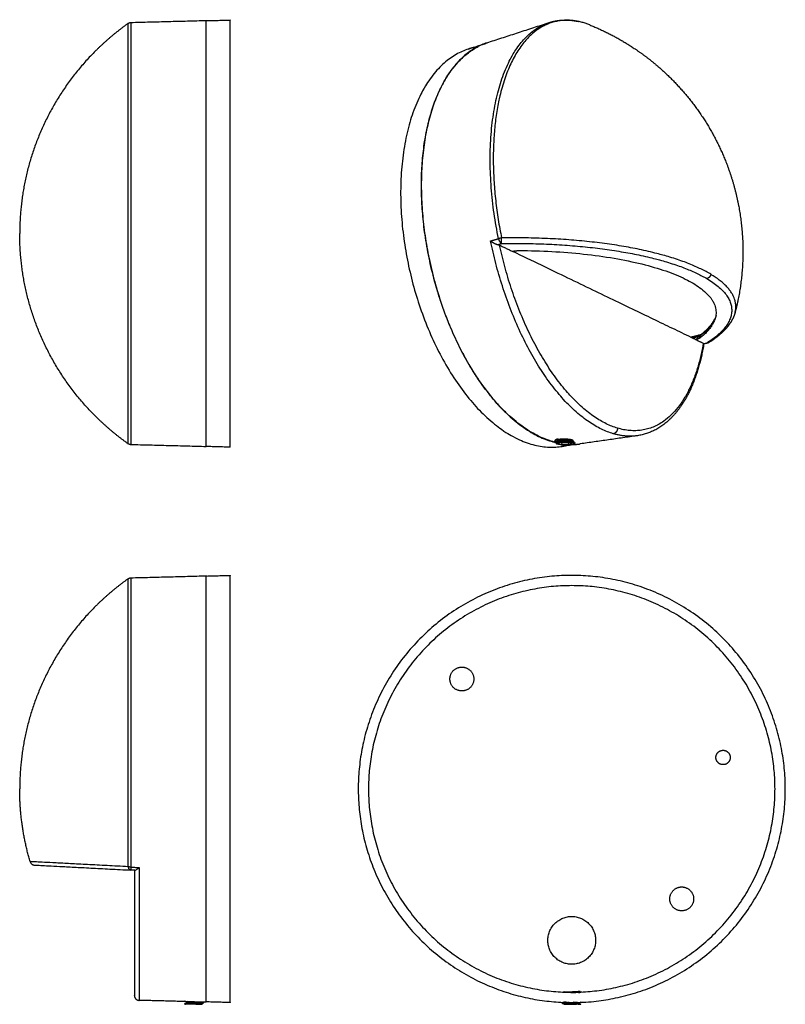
# Model space of a CAD drawing. Header units: millimetres. Extents: x -81 to 79, y 2 to 208.
import ezdxf

# ---------------------------------------------------------------- set-up
doc = ezdxf.new("R2010")
doc.units = ezdxf.units.MM
doc.layers.add('Make2D$Visible$Curvas', color=7, linetype='Continuous')
doc.layers.add('Make2D$Visible$Tangentes', color=7, linetype='Continuous')

msp = doc.modelspace()

# ---------------------------------------------------------------- linework, layer by layer
at = {"layer": 'Make2D$Visible$Curvas', "color": 7, "lineweight": -3}
for points, weights, degree, knots in [([(-58.38, 206.81), (-62.09, 204.17), (-65.31, 200.96), (-73.2, 193.07), (-77.31, 182.69), (-81.09, 173.13), (-81.09, 162.85)], [0.859634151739, 0.853553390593, 0.853553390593, 0.853553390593, 0.890165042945, 0.926776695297, 1], 2, [119.550067, 119.550067, 119.550067, 128.647615, 128.647615, 150.970743, 150.970743, 171.530153, 171.530153, 171.530153]), ([(-57.83, 206.99), (-57.83, 206.99), (-57.83, 162.85), (-57.83, 118.71), (-57.83, 118.71)], [1, 0.707106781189, 1, 0.707106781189, 1], 2, [16.728888, 16.728888, 16.728888, 86.064317, 86.064317, 155.399746, 155.399746, 155.399746]), ([(-42.09, 118.3), (-42.09, 118.3), (-42.09, 162.85), (-42.09, 207.4), (-42.09, 207.4)], [1, 0.707106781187, 1, 0.707106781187, 1], 2, [69.982702, 69.982702, 69.982702, 139.965404, 139.965404, 209.948106, 209.948106, 209.948106]), ([(38.13, 206.46), (41.44, 205.12), (44.61, 203.45), (47.57, 201.45), (49.31, 200.28), (50.97, 199.01), (52.55, 197.64)], [229.814392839, 230.047410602, 230.263403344, 230.458541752, 230.572981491, 230.679818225, 230.77843226], 3, [314.344427, 314.344427, 314.344427, 314.344427, 325.526117, 325.526117, 325.526117, 332.061588, 332.061588, 332.061588, 332.061588]), ([(16.62, 202.74), (-1.86, 196.73), (3.84, 161.24), (9.72, 124.64), (30.76, 119.22)], [223.98476624, 159.654470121, 193.895504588, 154.770947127, 216.065532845], 2, [168.503712, 168.503712, 168.503712, 224.21726, 224.21726, 279.930808, 279.930808, 279.930808]), ([(30.76, 119.27), (9.75, 124.68), (3.87, 161.25), (-1.35, 193.71), (14.79, 201.94)], [216.079609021, 154.792472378, 193.929551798, 162.088517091, 215.429633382], 2, [139.842006, 139.842006, 139.842006, 195.510973, 195.510973, 247.259992, 247.259992, 247.259992]), ([(12.72, 201.43), (-8.71, 194.46), (0.52, 154.8), (9.75, 115.13), (32.05, 118.34)], [226.518153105, 152.534369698, 196.131361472, 152.529715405, 226.510913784], 2, [28.587912, 28.587912, 28.587912, 89.285212, 89.285212, 149.982512, 149.982512, 149.982512]), ([(52.55, 197.64), (58.86, 192.16), (63.72, 185.23), (66.72, 177.46), (68.61, 172.55), (69.73, 167.37), (70.04, 162.11), (70.35, 156.78), (69.82, 151.45), (68.49, 146.32)], [230.77843226, 231.173049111, 231.428139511, 231.520991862, 231.579715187, 231.572589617, 231.499943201, 231.426279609, 231.286475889, 231.087192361], 3, [0, 0, 0, 0, 26.269446, 26.269446, 26.269446, 42.825228, 42.825228, 42.825228, 59.695473, 59.695473, 59.695473, 59.695473]), ([(-58.38, 118.89), (-62.09, 121.53), (-65.31, 124.74), (-73.2, 132.63), (-77.31, 143.01), (-81.09, 152.57), (-81.09, 162.85)], [0.859634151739, 0.853553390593, 0.853553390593, 0.853553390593, 0.890165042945, 0.926776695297, 1], 2, [119.550067, 119.550067, 119.550067, 128.647615, 128.647615, 150.970743, 150.970743, 171.530153, 171.530153, 171.530153]), ([(17.38, 161.31), (17.4, 161.3), (17.42, 161.28), (17.45, 161.26), (17.62, 161.14), (17.81, 161.02), (18.02, 160.91), (18.17, 160.82), (18.34, 160.74), (18.5, 160.68), (18.63, 160.62), (18.77, 160.58), (18.89, 160.55)], [186.894775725, 186.885549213, 186.87673945, 186.86835725, 186.801442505, 186.760784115, 186.754309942, 186.749334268, 186.764591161, 186.805589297, 186.838545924, 186.889454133, 186.959039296], 3, [0.006401, 0.006401, 0.006401, 0.006401, 0.080135, 0.080135, 0.080135, 0.674097, 0.674097, 0.674097, 1.130431, 1.130431, 1.130431, 1.497962, 1.497962, 1.497962, 1.497962]), ([(22.46, 159.2), (22.63, 159.25), (22.81, 159.28), (23.01, 159.3), (23.14, 159.32), (23.29, 159.32), (23.43, 159.32)], [190.148251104, 190.070054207, 190.015044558, 189.991184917, 189.974094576, 189.972575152, 189.989142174], 3, [0, 0, 0, 0, 0.5142102, 0.5142102, 0.5142102, 0.8811376, 0.8811376, 0.8811376, 0.8811376]), ([(68.47, 146.26), (68.15, 145.09), (67.48, 143.98), (66.54, 142.94), (66.28, 142.66), (66.01, 142.39), (65.71, 142.12), (64.94, 141.41), (64.04, 140.73), (63.02, 140.08)], [231.27912137, 234.37186581, 237.483388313, 240.561782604, 241.403009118, 242.241147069, 243.074186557, 245.28882063, 247.450402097, 249.543800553], 3, [6.052317, 6.052317, 6.052317, 6.052317, 16.387708, 16.387708, 16.387708, 19.200974, 19.200974, 19.200974, 26.754282, 26.754282, 26.754282, 26.754282]), ([(61.5, 141.85), (61.87, 142.14), (62.21, 142.44), (62.53, 142.74), (62.68, 142.89), (62.83, 143.04), (62.98, 143.2), (63.55, 143.81), (63.97, 144.42), (64.25, 145.03)], [245.586025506, 244.593131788, 243.585996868, 242.566142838, 242.050036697, 241.531753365, 241.011404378, 238.936057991, 236.844375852, 234.745224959], 3, [34.517158, 34.517158, 34.517158, 34.517158, 37.935303, 37.935303, 37.935303, 39.645409, 39.645409, 39.645409, 46.451787, 46.451787, 46.451787, 46.451787]), ([(61.1, 141), (61.05, 140.96), (60.98, 140.92), (60.89, 140.89), (60.8, 140.86), (60.69, 140.82), (60.57, 140.8)], [245.410509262, 245.533111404, 245.649818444, 245.752266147, 245.863814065, 245.961943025, 246.040191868], 3, [0, 0, 0, 0, 0.4219191, 0.4219191, 0.4219191, 0.8809535, 0.8809535, 0.8809535, 0.8809535]), ([(61.97, 139.81), (61.27, 135.71), (60.11, 132.02), (58.49, 128.97), (56, 124.29), (52.42, 121.23), (48.09, 120.61)], [249.915065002, 246.399448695, 242.266718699, 237.72026027, 231.059240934, 223.815614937, 216.915941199], 3, [17.887408, 17.887408, 17.887408, 17.887408, 35.204806, 35.204806, 35.204806, 60.599802, 60.599802, 60.599802, 60.599802]), ([(30.83, 119.44), (30.83, 119.48), (30.85, 119.52), (30.9, 119.56), (30.96, 119.61), (31.06, 119.66), (31.19, 119.71), (31.32, 119.75), (31.48, 119.79), (31.67, 119.83), (31.86, 119.87), (32.07, 119.9), (32.3, 119.92), (32.52, 119.95), (32.76, 119.97), (32.99, 119.98), (33.09, 119.98), (33.19, 119.98), (33.29, 119.98)], [214.734913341, 214.577535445, 214.419770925, 214.269769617, 214.073450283, 213.884654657, 213.718811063, 213.552920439, 213.40545132, 213.28953248, 213.173650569, 213.086288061, 213.034176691, 212.982049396, 212.96374206, 212.981295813, 212.988796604, 213.002992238, 213.023534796], 3, [7.606456, 7.606456, 7.606456, 7.606456, 8.125937, 8.125937, 8.125937, 8.805817, 8.805817, 8.805817, 9.485899, 9.485899, 9.485899, 10.165756, 10.165756, 10.165756, 10.845827, 10.845827, 10.845827, 11.136423, 11.136423, 11.136423, 11.136423]), ([(31.18, 119.29), (31.15, 119.29), (31.12, 119.3), (31.09, 119.31), (30.98, 119.35), (30.9, 119.39), (30.86, 119.44), (30.82, 119.48), (30.82, 119.53), (30.85, 119.58), (30.89, 119.63), (30.97, 119.68), (31.08, 119.73), (31.19, 119.77), (31.34, 119.81), (31.51, 119.85), (31.68, 119.88), (31.88, 119.91), (32.1, 119.93), (32.29, 119.95), (32.49, 119.96), (32.7, 119.96)], [215.815996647, 215.772647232, 215.728164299, 215.682776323, 215.499052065, 215.296698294, 215.092407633, 214.887866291, 214.675709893, 214.473251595, 214.270950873, 214.072730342, 213.894665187, 213.716846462, 213.554221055, 213.420057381, 213.285943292, 213.176580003, 213.101066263, 213.03406982, 212.992023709, 212.977825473], 3, [-4.156806, -4.156806, -4.156806, -4.156806, -3.99064, -3.99064, -3.99064, -3.31236, -3.31236, -3.31236, -2.633261, -2.633261, -2.633261, -1.954716, -1.954716, -1.954716, -1.277118, -1.277118, -1.277118, -0.599758, -0.599758, -0.599758, 0, 0, 0, 0]), ([(31.51, 119.92), (31.47, 119.91), (31.42, 119.9), (31.38, 119.89), (31.22, 119.85), (31.09, 119.8), (31, 119.75)], [213.443778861, 213.47803691, 213.514017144, 213.551547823, 213.696829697, 213.869568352, 214.055189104], 3, [60.7599981, 60.7599981, 60.7599981, 60.7599981, 60.9356548, 60.9356548, 60.9356548, 61.6156273, 61.6156273, 61.6156273, 61.6156273]), ([(31.94, 119.58), (31.84, 119.56), (31.75, 119.54), (31.67, 119.52), (31.54, 119.48), (31.42, 119.44), (31.34, 119.4), (31.26, 119.35), (31.21, 119.31), (31.19, 119.26)], [213.454762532, 213.508891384, 213.571957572, 213.642133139, 213.759227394, 213.899109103, 214.049788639, 214.20043637, 214.366157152, 214.533439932], 3, [54.776226, 54.776226, 54.776226, 54.776226, 55.112936, 55.112936, 55.112936, 55.674767, 55.674767, 55.674767, 56.236476, 56.236476, 56.236476, 56.236476]), ([(33.55, 119.59), (33.37, 119.59), (33.18, 119.59), (33, 119.6), (32.77, 119.61), (32.53, 119.63), (32.31, 119.66), (32.1, 119.68), (31.88, 119.71), (31.7, 119.75), (31.54, 119.78), (31.4, 119.82), (31.28, 119.85)], [216.731086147, 216.787816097, 216.822206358, 216.832133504, 216.844270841, 216.820316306, 216.763009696, 216.705710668, 216.613152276, 216.492845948, 216.392029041, 216.269403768, 216.132912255], 3, [16.409218, 16.409218, 16.409218, 16.409218, 16.965374, 16.965374, 16.965374, 17.645356, 17.645356, 17.645356, 18.325243, 18.325243, 18.325243, 18.894996, 18.894996, 18.894996, 18.894996]), ([(31.35, 119.22), (31.38, 119.24), (31.42, 119.25), (31.46, 119.27), (31.56, 119.31), (31.69, 119.35), (31.85, 119.38), (31.87, 119.39), (31.9, 119.39), (31.93, 119.4)], [213.968529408, 213.912593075, 213.858551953, 213.807111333, 213.668335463, 213.544666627, 213.446157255, 213.427543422, 213.409721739, 213.392740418], 3, [1.4172358, 1.4172358, 1.4172358, 1.4172358, 1.625438, 1.625438, 1.625438, 2.1871129, 2.1871129, 2.1871129, 2.2932457, 2.2932457, 2.2932457, 2.2932457]), ([(31.93, 119.4), (32.06, 119.42), (32.21, 119.45), (32.36, 119.46), (32.54, 119.49), (32.73, 119.5), (32.93, 119.52), (33.12, 119.53), (33.31, 119.54), (33.49, 119.54), (33.67, 119.54), (33.84, 119.53), (33.99, 119.52), (34.13, 119.51), (34.26, 119.5), (34.36, 119.49), (34.45, 119.47), (34.52, 119.45), (34.56, 119.43)], [213.392740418, 213.31983331, 213.262416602, 213.224305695, 213.177320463, 213.158460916, 213.169420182, 213.180378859, 213.221221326, 213.288782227, 213.356359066, 213.452775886, 213.570393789, 213.687971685, 213.829925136, 213.984255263, 214.138648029, 214.309875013, 214.484318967], 3, [2.293246, 2.293246, 2.293246, 2.293246, 2.748913, 2.748913, 2.748913, 3.310681, 3.310681, 3.310681, 3.872419, 3.872419, 3.872419, 4.434293, 4.434293, 4.434293, 4.995969, 4.995969, 4.995969, 5.557882, 5.557882, 5.557882, 5.557882]), ([(34.59, 119.58), (34.59, 119.6), (34.56, 119.62), (34.5, 119.63), (34.44, 119.65), (34.34, 119.67), (34.22, 119.68), (34.11, 119.7), (33.96, 119.71), (33.8, 119.71), (33.63, 119.72), (33.45, 119.72), (33.26, 119.71), (33.08, 119.71), (32.88, 119.7), (32.69, 119.68), (32.5, 119.66), (32.31, 119.64), (32.14, 119.61), (32.07, 119.6), (32, 119.59), (31.94, 119.58)], [214.844360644, 214.672228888, 214.497622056, 214.333938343, 214.165390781, 214.003847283, 213.862881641, 213.721857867, 213.597323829, 213.499037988, 213.400789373, 213.32603691, 213.281165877, 213.23628079, 213.220207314, 213.233502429, 213.246793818, 213.289749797, 213.358760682, 213.386405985, 213.418588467, 213.454762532], 3, [51.196835, 51.196835, 51.196835, 51.196835, 51.74231, 51.74231, 51.74231, 52.30399, 52.30399, 52.30399, 52.865909, 52.865909, 52.865909, 53.427606, 53.427606, 53.427606, 53.989488, 53.989488, 53.989488, 54.551205, 54.551205, 54.551205, 54.776226, 54.776226, 54.776226, 54.776226]), ([(34.91, 119.24), (34.87, 119.26), (34.8, 119.28), (34.71, 119.3), (34.6, 119.32), (34.46, 119.34), (34.29, 119.35), (34.11, 119.37), (33.91, 119.38), (33.7, 119.38), (33.49, 119.39), (33.25, 119.38), (33.02, 119.37), (32.87, 119.37), (32.72, 119.36), (32.58, 119.35)], [214.317575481, 214.144331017, 213.974749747, 213.818199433, 213.628163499, 213.451786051, 213.30387714, 213.155940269, 213.032538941, 212.943631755, 212.854731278, 212.797647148, 212.776618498, 212.763328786, 212.764119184, 212.779018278], 3, [69.215144, 69.215144, 69.215144, 69.215144, 69.775216, 69.775216, 69.775216, 70.455078, 70.455078, 70.455078, 71.135072, 71.135072, 71.135072, 71.815015, 71.815015, 71.815015, 72.242298, 72.242298, 72.242298, 72.242298]), ([(32.7, 119.96), (32.75, 119.96), (32.81, 119.96), (32.86, 119.96), (33.08, 119.95), (33.31, 119.94), (33.51, 119.92), (33.7, 119.9), (33.88, 119.88), (34.03, 119.85), (34.18, 119.82), (34.31, 119.79), (34.4, 119.76)], [212.977825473, 212.978588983, 212.981354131, 212.986135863, 213.0056833, 213.060873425, 213.147902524, 213.230527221, 213.342604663, 213.475215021, 213.601701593, 213.750260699, 213.911701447], 3, [-3.114727, -3.114727, -3.114727, -3.114727, -2.956637, -2.956637, -2.956637, -2.304044, -2.304044, -2.304044, -1.685595, -1.685595, -1.685595, -1.095689, -1.095689, -1.095689, -1.095689]), ([(34.12, 119.37), (34.08, 119.36), (34.03, 119.35), (33.99, 119.35), (33.85, 119.32), (33.68, 119.3), (33.5, 119.28), (33.45, 119.27), (33.39, 119.27), (33.33, 119.26)], [215.908144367, 215.945121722, 215.980159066, 216.01295186, 216.121942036, 216.209141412, 216.26738306, 216.286476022, 216.302647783, 216.315756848], 3, [1.2107343, 1.2107343, 1.2107343, 1.2107343, 1.3789227, 1.3789227, 1.3789227, 1.9379055, 1.9379055, 1.9379055, 2.1196205, 2.1196205, 2.1196205, 2.1196205]), ([(34.41, 119.76), (34.5, 119.73), (34.56, 119.7), (34.58, 119.66), (34.6, 119.64), (34.61, 119.62), (34.6, 119.6)], [213.933446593, 214.083541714, 214.247399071, 214.413146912, 214.528327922, 214.646495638, 214.763275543], 3, [2.0454081, 2.0454081, 2.0454081, 2.0454081, 2.589003, 2.589003, 2.589003, 2.9664407, 2.9664407, 2.9664407, 2.9664407]), ([(34.59, 119.57), (34.59, 119.55), (34.57, 119.54), (34.56, 119.52), (34.54, 119.51), (34.52, 119.5), (34.5, 119.48)], [214.900007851, 214.980932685, 215.061810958, 215.141121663, 215.211585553, 215.281387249, 215.349520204], 3, [0, 0, 0, 0, 0.2605894, 0.2605894, 0.2605894, 0.4938195, 0.4938195, 0.4938195, 0.4938195]), ([(31.17, 119.12), (31.14, 119.11), (31.12, 119.09), (31.11, 119.07), (31.08, 119.04), (31.09, 119), (31.13, 118.97), (31.17, 118.94), (31.23, 118.91), (31.32, 118.88)], [213.933179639, 214.022625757, 214.114554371, 214.20721212, 214.382997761, 214.565781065, 214.740579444, 214.903166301, 215.06310522, 215.208482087], 3, [1.940889, 1.940889, 1.940889, 1.940889, 2.244642, 2.244642, 2.244642, 2.821406, 2.821406, 2.821406, 3.357211, 3.357211, 3.357211, 3.357211]), ([(32.58, 119.35), (32.44, 119.34), (32.3, 119.33), (32.17, 119.32), (31.97, 119.3), (31.79, 119.28), (31.64, 119.26), (31.49, 119.23), (31.37, 119.2), (31.28, 119.17), (31.24, 119.15), (31.2, 119.14), (31.17, 119.12)], [212.779018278, 212.808766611, 212.851578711, 212.906583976, 212.990135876, 213.104695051, 213.242915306, 213.37479491, 213.530503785, 213.697974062, 213.773483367, 213.852317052, 213.933179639], 3, [0, 0, 0, 0, 0.418166, 0.418166, 0.418166, 1.057179, 1.057179, 1.057179, 1.666286, 1.666286, 1.666286, 1.940889, 1.940889, 1.940889, 1.940889]), ([(31.18, 119.04), (31.18, 119.08), (31.2, 119.11), (31.23, 119.14), (31.25, 119.16), (31.29, 119.19), (31.33, 119.21)], [214.610403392, 214.494392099, 214.378293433, 214.266594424, 214.179700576, 214.094251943, 214.012354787], 3, [0.6780882, 0.6780882, 0.6780882, 0.6780882, 1.0634954, 1.0634954, 1.0634954, 1.3633192, 1.3633192, 1.3633192, 1.3633192]), ([(31.21, 119.16), (31.21, 119.15), (31.22, 119.14), (31.24, 119.13), (31.26, 119.1), (31.29, 119.08), (31.33, 119.06)], [214.906025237, 214.950488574, 214.994587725, 215.038043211, 215.123387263, 215.207472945, 215.288485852], 3, [56.649557, 56.649557, 56.649557, 56.649557, 56.7984203, 56.7984203, 56.7984203, 57.090774, 57.090774, 57.090774, 57.090774]), ([(32.02, 119.21), (31.88, 119.21), (31.76, 119.22), (31.64, 119.22), (31.6, 119.23), (31.56, 119.23), (31.53, 119.23)], [216.351455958, 216.30862294, 216.252334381, 216.184710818, 216.163002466, 216.139999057, 216.115794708], 3, [1.3211078, 1.3211078, 1.3211078, 1.3211078, 1.7294193, 1.7294193, 1.7294193, 1.8603251, 1.8603251, 1.8603251, 1.8603251]), ([(33.75, 118.73), (33.93, 118.75), (34.11, 118.77), (34.25, 118.79), (34.4, 118.81), (34.53, 118.84), (34.62, 118.87), (34.68, 118.89), (34.72, 118.91), (34.75, 118.93)], [215.995721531, 215.92514515, 215.820675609, 215.69493128, 215.567397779, 215.414494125, 215.249052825, 215.161461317, 215.068865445, 214.973579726], 3, [0.22316, 0.22316, 0.22316, 0.22316, 0.822771, 0.822771, 0.822771, 1.42977, 1.42977, 1.42977, 1.751749, 1.751749, 1.751749, 1.751749]), ([(34.56, 119.2), (34.69, 119.18), (34.79, 119.16), (34.86, 119.13), (34.92, 119.11), (34.95, 119.09), (34.95, 119.06)], [213.554172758, 213.721165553, 213.909440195, 214.10450307, 214.285362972, 214.476354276, 214.665341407], 3, [0, 0, 0, 0, 0.646347, 0.646347, 0.646347, 1.246173, 1.246173, 1.246173, 1.246173]), ([(34.75, 118.93), (34.78, 118.94), (34.81, 118.96), (34.82, 118.98), (34.85, 119.02), (34.83, 119.06), (34.78, 119.1), (34.74, 119.13), (34.67, 119.17), (34.56, 119.2)], [214.973579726, 214.87299027, 214.769403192, 214.665541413, 214.465939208, 214.259606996, 214.063204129, 213.885694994, 213.711923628, 213.554172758], 3, [1.751749, 1.751749, 1.751749, 1.751749, 2.091651, 2.091651, 2.091651, 2.743613, 2.743613, 2.743613, 3.331943, 3.331943, 3.331943, 3.331943]), ([(-58.38, 90.72), (-62.09, 88.09), (-65.31, 84.88), (-73.2, 76.98), (-77.31, 66.61), (-81.09, 57.05), (-81.09, 46.77)], [0.859634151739, 0.853553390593, 0.853553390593, 0.853553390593, 0.890165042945, 0.926776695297, 1], 2, [119.550067, 119.550067, 119.550067, 128.647615, 128.647615, 150.970743, 150.970743, 171.530153, 171.530153, 171.530153]), ([(-57.83, 90.91), (-57.83, 90.91), (-57.83, 71.54), (-57.83, 52.18), (-57.83, 30.44)], [1, 0.883531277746, 1, 0.883531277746, 1], 2, [86.064317, 86.064317, 86.064317, 129.096475, 129.096475, 172.128634, 172.128634, 172.128634]), ([(-42.09, 2.22), (-42.09, 2.22), (-42.09, 46.77), (-42.09, 91.32), (-42.09, 91.32)], [1, 0.707106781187, 1, 0.707106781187, 1], 2, [0, 0, 0, 69.982702, 69.982702, 139.965404, 139.965404, 139.965404]), ([(-37.09, 2.12), (-37.09, 2.12), (-37.09, 46.77), (-37.09, 91.41), (-37.09, 91.41)], [1, 0.707106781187, 1, 0.707106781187, 1], 2, [140.253333, 140.253333, 140.253333, 210.38, 210.38, 280.506667, 280.506667, 280.506667]), ([(32.54, 2.16), (-10.3, 3.89), (-10.3, 46.77), (-10.3, 91.41), (34.34, 91.41), (78.99, 91.41), (78.99, 46.77), (78.99, 2.12), (34.34, 2.12), (33.44, 2.12), (32.54, 2.16)], [0.983895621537, 0.715393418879, 1, 0.707106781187, 1, 0.707106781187, 1, 0.707106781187, 1, 0.991713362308, 0.983895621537], 2, [-138.269285, -138.269285, -138.269285, -70.126667, -70.126667, 0, 0, 70.126667, 70.126667, 140.253333, 140.253333, 142.237382, 142.237382, 142.237382]), ([(34.34, 89.27), (76.84, 89.27), (76.84, 46.77), (76.84, 4.27), (34.34, 4.27), (-8.16, 4.27), (-8.16, 46.77), (-8.16, 89.27), (34.34, 89.27)], [1, 0.707106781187, 1, 0.707106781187, 1, 0.707106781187, 1, 0.707106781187, 1], 2, [-267.035376, -267.035376, -267.035376, -200.276532, -200.276532, -133.517688, -133.517688, -66.758844, -66.758844, 0, 0, 0]), ([(11.36, 72.25), (8.86, 72.25), (8.86, 69.75), (8.86, 67.25), (11.36, 67.25), (13.86, 67.25), (13.86, 69.75), (13.86, 72.25), (11.36, 72.25)], [1, 0.707106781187, 1, 0.707106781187, 1, 0.707106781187, 1, 0.707106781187, 1], 2, [0, 0, 0, 3.926991, 3.926991, 7.853982, 7.853982, 11.780972, 11.780972, 15.707963, 15.707963, 15.707963]), ([(65.98, 54.85), (64.48, 54.85), (64.48, 53.35), (64.48, 51.85), (65.98, 51.85), (67.48, 51.85), (67.48, 53.35), (67.48, 54.85), (65.98, 54.85)], [1, 0.707106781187, 1, 0.707106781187, 1, 0.707106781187, 1, 0.707106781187, 1], 2, [0, 0, 0, 2.356194, 2.356194, 4.712389, 4.712389, 7.068583, 7.068583, 9.424778, 9.424778, 9.424778]), ([(57.33, 26.29), (54.83, 26.29), (54.83, 23.79), (54.83, 21.29), (57.33, 21.29), (59.83, 21.29), (59.83, 23.79), (59.83, 26.29), (57.33, 26.29)], [1, 0.707106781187, 1, 0.707106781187, 1, 0.707106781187, 1, 0.707106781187, 1], 2, [0, 0, 0, 3.926991, 3.926991, 7.853982, 7.853982, 11.780972, 11.780972, 15.707963, 15.707963, 15.707963]), ([(34.34, 20.12), (29.34, 20.12), (29.34, 15.12), (29.34, 10.12), (34.34, 10.12), (39.34, 10.12), (39.34, 15.12), (39.34, 20.12), (34.34, 20.12)], [1, 0.707106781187, 1, 0.707106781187, 1, 0.707106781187, 1, 0.707106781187, 1], 2, [0, 0, 0, 7.853982, 7.853982, 15.707963, 15.707963, 23.561945, 23.561945, 31.415927, 31.415927, 31.415927])]:
    msp.add_rational_spline(points, weights, degree=degree, knots=knots, dxfattribs=at)
for points, weights, degree in [([(-58.38, 206.81), (-58.13, 206.98), (-57.83, 206.99)], [0.859634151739, 0.882295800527, 0.989412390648], 2), ([(-37.09, 162.85), (-37.09, 207.49), (-37.09, 207.49)], [1, 0.707106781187, 1], 2), ([(16.62, 202.74), (29.22, 206.84)], [192.189186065, 185.563249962], 1), ([(19.01, 161.8), (11.22, 200.28), (29.22, 206.83)], [186.069645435, 149.270733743, 214.26255746], 2), ([(29.24, 206.84), (29.35, 206.88), (29.45, 206.91), (29.56, 206.95)], [215.53066492, 215.707628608, 215.884842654, 216.062290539], 3), ([(29.56, 206.95), (31.57, 207.6), (33.67, 207.65), (35.78, 207.18)], [216.062290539, 219.35313567, 222.724405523, 226.070737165], 3), ([(12.72, 201.43), (16.64, 202.71)], [194.365825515, 192.204676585], 1), ([(14.76, 201.92), (13.72, 201.76), (12.72, 201.43)], [227.05363498, 226.562223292, 226.518153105], 2), ([(-37.09, 118.21), (-37.09, 118.21), (-37.09, 162.85)], [1, 0.707106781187, 1], 2), ([(43.03, 121.02), (24.47, 126.42), (17.38, 161.32)], [209.065476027, 153.747387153, 186.897188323], 2), ([(18.89, 160.55), (19.02, 160.52), (19.13, 160.48), (19.23, 160.44)], [186.959039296, 187.034115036, 187.127142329, 187.229526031], 3), ([(19.66, 161.94), (19.3, 161.87), (19.01, 161.8)], [185.947041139, 177.868513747, 186.069645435], 2), ([(19.23, 160.44), (22.03, 159.09)], [187.229526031, 190.35435362], 1), ([(22.46, 159.2), (22.03, 159.09)], [190.148251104, 190.35435362], 1), ([(60.22, 140.71), (22.03, 159.09)], [246.270671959, 190.35435362], 1), ([(23.43, 159.32), (68.68, 158.99), (64.3, 145.01)], [189.989142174, 148.185220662, 232.396877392], 2), ([(64.3, 145.01), (63.65, 142.95), (61.1, 141)], [232.396877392, 236.23488705, 245.410509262], 2), ([(64.51, 145.71), (64.44, 145.48), (64.37, 145.24), (64.3, 145.01)], [232.426716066, 232.41690327, 232.406956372, 232.396876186], 3), ([(63.32, 143.36), (62.65, 142.63), (61.74, 141.92)], [235.97964019, 240.463588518, 245.705325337], 2), ([(59.16, 141.22), (60.9, 141.63)], [222.940092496, 221.908757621], 1), ([(60.57, 140.8), (60.22, 140.71)], [246.040191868, 246.270671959], 1), ([(60.22, 140.71), (61.85, 139.93)], [246.270671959, 249.395499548], 1), ([(60.9, 141.63), (61.17, 141.69), (61.44, 141.8), (61.49, 141.84)], [246.508988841, 246.315817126, 245.998032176, 245.632726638], 3), ([(63.01, 140.08), (62.99, 140.07), (62.97, 140.06), (62.94, 140.05)], [249.553888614, 249.555269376, 249.556851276, 249.558628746], 3), ([(61.85, 139.93), (61.9, 139.9), (61.94, 139.88), (61.95, 139.84)], [249.395499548, 249.49788325, 249.612672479, 249.730553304], 3), ([(30.99, 119.75), (30.9, 119.7), (30.85, 119.65), (30.83, 119.6)], [214.075811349, 214.255818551, 214.451713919, 214.647839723], 3), ([(30.83, 119.44), (30.83, 119.51)], [184.865480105, 184.888749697], 1), ([(30.99, 119.25), (30.9, 119.3), (30.85, 119.35), (30.83, 119.4)], [215.454601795, 215.272746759, 215.076356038, 214.880454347], 3), ([(31.24, 119.85), (31.27, 119.82), (31.3, 119.8), (31.34, 119.78)], [215.287117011, 215.376432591, 215.463944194, 215.547443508], 3), ([(31.34, 119.78), (31.31, 119.79), (31.27, 119.81), (31.24, 119.83)], [215.54744349, 215.564125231, 215.580795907, 215.597457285], 3), ([(31.68, 119.88), (31.72, 119.87), (31.75, 119.86), (31.79, 119.86)], [216.525961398, 216.548051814, 216.569243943, 216.589477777], 3), ([(34.6, 119.57), (34.59, 119.56), (34.57, 119.55), (34.56, 119.54)], [215.160385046, 215.153239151, 215.146108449, 215.138992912], 3), ([(34.56, 119.43), (34.67, 119.36), (34.79, 119.3), (34.91, 119.24)], [214.488508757, 214.431538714, 214.374560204, 214.317579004], 3), ([(34.59, 119.58), (34.59, 119.42)], [185.263650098, 185.217421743], 1), ([(48.09, 120.61), (36.13, 118.89)], [200.901515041, 207.445295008], 1), ([(48.09, 120.61), (45.65, 120.25), (43.03, 121.02)], [216.91225892, 211.58661795, 209.065476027], 2), ([(-57.83, 118.71), (-58.13, 118.72), (-58.38, 118.89)], [0.989412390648, 0.882295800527, 0.859634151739], 2), ([(30.76, 119.22), (30.99, 119.17), (31.22, 119.11)], [216.065532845, 216.273281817, 216.500814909], 2), ([(31.16, 119.15), (31.1, 119.19), (31.05, 119.22), (30.99, 119.25)], [215.372652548, 215.39998831, 215.427301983, 215.454601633], 3), ([(31.18, 119.11), (31.19, 119.22)], [184.805641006, 184.839986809], 1), ([(31.32, 118.88), (31.26, 118.92), (31.21, 118.96), (31.19, 119)], [215.208482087, 215.06901763, 214.919116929, 214.769118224], 3), ([(33.53, 118.72), (31.98, 118.61), (31.32, 118.88)], [216.061778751, 153.858162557, 215.208482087], 2), ([(32.02, 119.22), (31.34, 118.98)], [213.45395857, 214.702615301], 1), ([(31.34, 118.98), (31.59, 119.19)], [214.702615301, 214.764471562], 1), ([(31.34, 118.98), (32.21, 118.75)], [214.702615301, 215.877945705], 1), ([(33.57, 119.23), (32.02, 119.22)], [213.380632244, 213.45395857], 1), ([(32.36, 119.12), (32.05, 119.2)], [215.697303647, 215.267911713], 1), ([(35.16, 118.79), (32.05, 118.34)], [207.997047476, 209.779196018], 1), ([(32.05, 118.34), (32.92, 118.46), (33.75, 118.7)], [226.510913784, 224.751532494, 223.309516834], 2), ([(32.21, 118.75), (32.36, 119.12)], [215.877945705, 215.697303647], 1), ([(32.21, 118.75), (33.74, 118.77)], [215.877945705, 215.804619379], 1), ([(32.37, 119.22), (32.36, 119.12)], [215.73216515, 215.697303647], 1), ([(33.55, 119.13), (32.36, 119.12)], [215.640898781, 215.697303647], 1), ([(32.58, 119.35), (33.83, 119.37), (34.56, 119.2)], [212.779018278, 181.722139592, 213.554172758], 2), ([(33.52, 118.78), (34.85, 118.7), (36.13, 118.89)], [219.307744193, 221.28297207, 223.977542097], 2), ([(33.55, 119.23), (33.55, 119.13)], [215.675760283, 215.640898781], 1), ([(33.73, 119.19), (33.55, 119.13)], [215.300718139, 215.640898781], 1), ([(33.55, 119.13), (33.74, 118.77)], [215.640898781, 215.804619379], 1), ([(34.43, 119), (33.57, 119.23)], [214.555962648, 213.380632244], 1), ([(33.74, 118.77), (34.43, 119)], [215.804619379, 214.555962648], 1), ([(34.08, 119.31), (34.11, 119.28)], [214.680393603, 214.667904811], 1), ([(34.9, 119.01), (34.85, 118.98), (34.8, 118.95), (34.75, 118.92)], [215.04891744, 215.023815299, 214.998688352, 214.97353493], 3), ([(34.95, 119.05), (34.94, 119.04), (34.93, 119.02), (34.91, 119.01)], [214.741032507, 214.844610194, 214.948539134, 215.0508027], 3), ([(34.95, 119.19), (34.95, 119.09)], [185.177278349, 185.147658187], 1), ([(-58.38, 90.72), (-58.32, 90.77), (-58.26, 90.8)], [0.859634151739, 0.86496394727, 0.874965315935], 2), ([(-58.26, 90.8), (-58.06, 90.9), (-57.83, 90.91)], [0.874965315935, 0.907488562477, 0.989412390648], 2), ([(-78.91, 31.58), (-81.09, 39.02), (-81.09, 46.77)], [0.909139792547, 0.943777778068, 1], 2), ([(-78.91, 31.58), (-78.71, 30.9), (-78, 30.86)], [1, 0.815976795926, 1], 2), ([(-78, 30.86), (-78, 30.86), (-57.86, 29.81)], [1, 0.893226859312, 1], 2), ([(-57.83, 30.44), (-58.13, 30.44), (-58.38, 30.51)], [1, 0.956684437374, 1], 2), ([(-57.03, 29.76), (-57.44, 29.79), (-57.86, 29.81)], [1, 0.999999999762, 1], 2), ([(-57.09, 29.77), (-57.09, 3.58), (-57.09, 3.58)], [1, 0.834760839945, 1], 2), ([(-56.12, 30.35), (-56.12, 2.58), (-56.12, 2.58)], [1, 0.828153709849, 1], 2), ([(-57.09, 3.58), (-57.11, 2.58), (-56.12, 2.58)], [1, 0.707106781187, 1], 2), ([(-44.27, 1.76), (-42.94, 1.76), (-42.94, 1.76)], [1, 0.773977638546, 1], 2), ([(32.73, 1.76), (33.05, 1.76), (34.66, 1.76)], [1, 0.710257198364, 1], 2)]:
    msp.add_rational_spline(points, weights, degree=degree, dxfattribs=at)
for points, degree in [([(-57.83, 206.99), (-42.09, 207.4)], 1), ([(-42.09, 207.36), (-37.09, 207.49)], 1), ([(-42.09, 118.3), (-57.83, 118.71)], 1), ([(-37.09, 118.21), (-42.09, 118.34)], 1), ([(-57.83, 90.91), (-42.09, 91.32)], 1), ([(-42.09, 91.28), (-37.09, 91.41)], 1), ([(32.6, 4.31), (32.64, 4.33), (32.67, 4.35), (32.7, 4.37)], 3), ([(36.34, 4.37), (36.22, 4.31), (36.1, 4.24), (35.98, 4.17)], 3), ([(36.34, 4.39), (36.34, 4.39), (36.34, 4.39), (36.33, 4.4)], 3), ([(-46.36, 2.33), (-56.12, 2.58)], 1), ([(-46.58, 1.89), (-46.47, 1.96), (-46.35, 2.03), (-46.23, 2.1)], 3), ([(-46.25, 2.26), (-46.36, 2.32), (-46.47, 2.38), (-46.57, 2.44)], 3), ([(-46.24, 2.08), (-46.24, 2.26)], 1), ([(-42.6, 2.1), (-42.72, 2.03), (-42.84, 1.96), (-42.95, 1.89)], 3), ([(-42.59, 2.23), (-42.59, 2.11)], 1), ([(-42.09, 2.22), (-42.59, 2.23)], 1), ([(-37.09, 2.12), (-42.09, 2.26)], 1), ([(32.35, 2.07), (32.47, 2.14), (32.59, 2.2), (32.7, 2.27)], 3), ([(36.31, 2.26), (36.2, 2.2), (36.09, 2.13), (35.98, 2.07)], 3), ([(35.99, 1.91), (35.99, 2.08)], 1), ([(-46.59, 1.76), (-46.59, 1.88)], 1), ([(-46.59, 1.88), (-46.59, 1.88), (-46.58, 1.87), (-46.57, 1.87)], 3), ([(-42.94, 1.91), (-42.94, 1.76)], 1), ([(32.34, 2.06), (32.34, 1.93)], 1), ([(32.64, 1.76), (32.55, 1.81), (32.45, 1.87), (32.35, 1.92)], 3), ([(32.73, 1.76), (32.71, 1.76), (32.69, 1.76), (32.67, 1.76)], 3), ([(35.98, 1.92), (36.08, 1.87), (36.18, 1.81), (36.27, 1.76)], 3)]:
    msp.add_open_spline(points, degree=degree, dxfattribs=at)
for points, knots in [([(-57.03, 29.76), (-56.99, 29.76), (-56.93, 29.78), (-56.86, 29.81), (-56.78, 29.85), (-56.69, 29.9), (-56.59, 29.97), (-56.46, 30.06), (-56.32, 30.17), (-56.17, 30.3), (-56.16, 30.31), (-56.14, 30.33), (-56.12, 30.34)], [0, 0, 0, 0, 0.366526, 0.366526, 0.366526, 0.825633, 0.825633, 0.825633, 1.419933, 1.419933, 1.419933, 1.491584, 1.491584, 1.491584, 1.491584]), ([(34.14, 4.2), (34.13, 4.2), (34.12, 4.2), (34.11, 4.2), (33.93, 4.21), (33.75, 4.22), (33.58, 4.24), (33.42, 4.25), (33.27, 4.26), (33.14, 4.28), (33.01, 4.29), (32.91, 4.3), (32.83, 4.31), (32.76, 4.32), (32.71, 4.34), (32.7, 4.35)], [36.428542, 36.428542, 36.428542, 36.428542, 36.455812, 36.455812, 36.455812, 37.0177, 37.0177, 37.0177, 37.5794, 37.5794, 37.5794, 38.141335, 38.141335, 38.141335, 38.703015, 38.703015, 38.703015, 38.703015]), ([(36.07, 4.45), (35.97, 4.44), (35.84, 4.43), (35.7, 4.42), (35.53, 4.4), (35.34, 4.39), (35.13, 4.38), (34.93, 4.36), (34.7, 4.35), (34.48, 4.34), (34.26, 4.33), (34.03, 4.31), (33.81, 4.3), (33.59, 4.29), (33.39, 4.28), (33.2, 4.26), (33.13, 4.26), (33.07, 4.26), (33.01, 4.25)], [23.622739, 23.622739, 23.622739, 23.622739, 24.217905, 24.217905, 24.217905, 24.897781, 24.897781, 24.897781, 25.57788, 25.57788, 25.57788, 26.257739, 26.257739, 26.257739, 26.937771, 26.937771, 26.937771, 27.188542, 27.188542, 27.188542, 27.188542]), ([(34.14, 4.2), (34.15, 4.2), (34.16, 4.2), (34.18, 4.2), (34.4, 4.21), (34.63, 4.23), (34.85, 4.24), (35.06, 4.25), (35.27, 4.26), (35.46, 4.28), (35.65, 4.29), (35.81, 4.3), (35.95, 4.31), (36.08, 4.33), (36.19, 4.34), (36.25, 4.35), (36.29, 4.36), (36.32, 4.37), (36.34, 4.37)], [44.125272, 44.125272, 44.125272, 44.125272, 44.163833, 44.163833, 44.163833, 44.843693, 44.843693, 44.843693, 45.523704, 45.523704, 45.523704, 46.203636, 46.203636, 46.203636, 46.883553, 46.883553, 46.883553, 47.307097, 47.307097, 47.307097, 47.307097]), ([(34.57, 4.34), (34.68, 4.34), (34.79, 4.33), (34.89, 4.32), (35.06, 4.31), (35.23, 4.3), (35.37, 4.28), (35.52, 4.27), (35.65, 4.26), (35.74, 4.25), (35.84, 4.23), (35.91, 4.22), (35.95, 4.21)], [21.077534, 21.077534, 21.077534, 21.077534, 21.406056, 21.406056, 21.406056, 21.96778, 21.96778, 21.96778, 22.529568, 22.529568, 22.529568, 23.091369, 23.091369, 23.091369, 23.091369]), ([(-46.36, 2.33), (-46.34, 2.33), (-46.29, 2.33), (-46.22, 2.33), (-46.15, 2.33), (-46.05, 2.33), (-45.94, 2.33)], [2.045408, 2.045408, 2.045408, 2.045408, 2.589003, 2.589003, 2.589003, 3.114727, 3.114727, 3.114727, 3.114727]), ([(-45.92, 2.33), (-45.93, 2.33), (-45.95, 2.33), (-45.96, 2.32), (-46.06, 2.31), (-46.14, 2.3), (-46.19, 2.29), (-46.22, 2.28), (-46.24, 2.27), (-46.24, 2.26)], [51.106913, 51.106913, 51.106913, 51.106913, 51.180468, 51.180468, 51.180468, 51.74231, 51.74231, 51.74231, 52.165961, 52.165961, 52.165961, 52.165961]), ([(-46.23, 2.1), (-46.21, 2.11), (-46.18, 2.12), (-46.12, 2.13), (-46.04, 2.14), (-45.94, 2.15), (-45.82, 2.17), (-45.7, 2.18), (-45.55, 2.19), (-45.38, 2.2), (-45.22, 2.21), (-45.04, 2.23), (-44.86, 2.24), (-44.68, 2.25), (-44.49, 2.27), (-44.3, 2.28), (-44.23, 2.28), (-44.15, 2.29), (-44.08, 2.29)], [5.089763, 5.089763, 5.089763, 5.089763, 5.557882, 5.557882, 5.557882, 6.119583, 6.119583, 6.119583, 6.681434, 6.681434, 6.681434, 7.243175, 7.243175, 7.243175, 7.804887, 7.804887, 7.804887, 8.042205, 8.042205, 8.042205, 8.042205]), ([(-45.94, 2.33), (-45.89, 2.33), (-45.83, 2.33), (-45.77, 2.33), (-45.64, 2.33), (-45.49, 2.33), (-45.32, 2.33), (-45.16, 2.32), (-44.97, 2.32), (-44.79, 2.32), (-44.61, 2.31), (-44.42, 2.31), (-44.24, 2.3), (-44.18, 2.3), (-44.12, 2.3), (-44.06, 2.29)], [0, 0, 0, 0, 0.260589, 0.260589, 0.260589, 0.819841, 0.819841, 0.819841, 1.378923, 1.378923, 1.378923, 1.937905, 1.937905, 1.937905, 2.11962, 2.11962, 2.11962, 2.11962]), ([(-42.59, 2.23), (-42.59, 2.22), (-42.63, 2.21), (-42.71, 2.19), (-42.78, 2.18), (-42.9, 2.17), (-43.04, 2.16), (-43.18, 2.14), (-43.35, 2.13), (-43.54, 2.12), (-43.73, 2.11), (-43.95, 2.09), (-44.16, 2.08), (-44.3, 2.07), (-44.45, 2.07), (-44.59, 2.06)], [63.655528, 63.655528, 63.655528, 63.655528, 64.335377, 64.335377, 64.335377, 65.015494, 65.015494, 65.015494, 65.695385, 65.695385, 65.695385, 66.375377, 66.375377, 66.375377, 66.808978, 66.808978, 66.808978, 66.808978]), ([(-44.59, 1.93), (-44.55, 1.94), (-44.51, 1.94), (-44.46, 1.94), (-44.24, 1.95), (-44.02, 1.97), (-43.81, 1.98), (-43.6, 1.99), (-43.41, 2), (-43.24, 2.02), (-43.08, 2.03), (-42.94, 2.04), (-42.83, 2.06), (-42.72, 2.07), (-42.65, 2.08), (-42.62, 2.09)], [3.236352, 3.236352, 3.236352, 3.236352, 3.366222, 3.366222, 3.366222, 4.046069, 4.046069, 4.046069, 4.726193, 4.726193, 4.726193, 5.406077, 5.406077, 5.406077, 6.086129, 6.086129, 6.086129, 6.086129]), ([(-44.06, 2.29), (-43.89, 2.29), (-43.72, 2.28), (-43.56, 2.28), (-43.38, 2.27), (-43.21, 2.26), (-43.07, 2.25), (-42.94, 2.25), (-42.83, 2.24), (-42.74, 2.24), (-42.67, 2.23), (-42.62, 2.23), (-42.59, 2.23)], [0, 0, 0, 0, 0.527436, 0.527436, 0.527436, 1.138661, 1.138661, 1.138661, 1.729419, 1.729419, 1.729419, 2.260318, 2.260318, 2.260318, 2.260318]), ([(32.35, 1.94), (32.36, 1.95), (32.42, 1.97), (32.5, 1.98), (32.59, 1.99), (32.72, 2.01), (32.87, 2.02), (33.02, 2.03), (33.2, 2.04), (33.4, 2.06), (33.6, 2.07), (33.81, 2.08), (34.04, 2.09), (34.23, 2.1), (34.43, 2.11), (34.63, 2.13)], [3.366222, 3.366222, 3.366222, 3.366222, 4.046069, 4.046069, 4.046069, 4.726193, 4.726193, 4.726193, 5.406077, 5.406077, 5.406077, 6.086129, 6.086129, 6.086129, 6.685422, 6.685422, 6.685422, 6.685422]), ([(32.96, 2.15), (32.84, 2.14), (32.73, 2.13), (32.64, 2.12), (32.53, 2.11), (32.44, 2.09), (32.39, 2.08)], [65.182684, 65.182684, 65.182684, 65.182684, 65.695385, 65.695385, 65.695385, 66.375377, 66.375377, 66.375377, 66.375377]), ([(33.24, 2.17), (33.24, 2.17), (33.24, 2.17), (33.24, 2.17), (33.1, 2.18), (32.99, 2.19), (32.9, 2.2), (32.81, 2.22), (32.75, 2.23), (32.72, 2.24)], [6.115302, 6.115302, 6.115302, 6.115302, 6.119583, 6.119583, 6.119583, 6.681434, 6.681434, 6.681434, 7.243175, 7.243175, 7.243175, 7.243175]), ([(35.96, 2.06), (35.92, 2.05), (35.85, 2.04), (35.76, 2.02), (35.66, 2.01), (35.54, 2), (35.4, 1.98), (35.25, 1.97), (35.09, 1.96), (34.92, 1.95), (34.74, 1.94), (34.56, 1.92), (34.37, 1.91), (34.19, 1.9), (34, 1.88), (33.82, 1.87), (33.65, 1.86), (33.48, 1.85), (33.33, 1.83), (33.19, 1.82), (33.06, 1.81), (32.96, 1.8), (32.86, 1.78), (32.78, 1.77), (32.74, 1.76)], [55.112936, 55.112936, 55.112936, 55.112936, 55.674767, 55.674767, 55.674767, 56.236476, 56.236476, 56.236476, 56.79842, 56.79842, 56.79842, 57.36009, 57.36009, 57.36009, 57.921944, 57.921944, 57.921944, 58.483676, 58.483676, 58.483676, 59.045451, 59.045451, 59.045451, 59.607268, 59.607268, 59.607268, 59.607268]), ([(34.55, 2.24), (34.71, 2.23), (34.87, 2.22), (35.02, 2.21), (35.19, 2.2), (35.35, 2.19), (35.48, 2.17), (35.61, 2.16), (35.73, 2.15), (35.81, 2.14), (35.9, 2.12), (35.95, 2.11), (35.98, 2.1)], [52.373337, 52.373337, 52.373337, 52.373337, 52.865909, 52.865909, 52.865909, 53.427606, 53.427606, 53.427606, 53.989488, 53.989488, 53.989488, 54.551205, 54.551205, 54.551205, 54.551205]), ([(-46.59, 1.76), (-46.59, 1.77), (-46.57, 1.78), (-46.51, 1.79), (-46.45, 1.81), (-46.35, 1.82), (-46.22, 1.83), (-46.09, 1.84), (-45.92, 1.85), (-45.74, 1.87), (-45.56, 1.88), (-45.35, 1.89), (-45.13, 1.91), (-44.96, 1.91), (-44.77, 1.92), (-44.59, 1.93)], [0.075934, 0.075934, 0.075934, 0.075934, 0.646347, 0.646347, 0.646347, 1.326396, 1.326396, 1.326396, 2.006308, 2.006308, 2.006308, 2.686249, 2.686249, 2.686249, 3.236352, 3.236352, 3.236352, 3.236352]), ([(-44.27, 1.76), (-44.33, 1.76), (-44.4, 1.76), (-44.47, 1.76), (-44.67, 1.76), (-44.88, 1.76), (-45.07, 1.76), (-45.27, 1.76), (-45.47, 1.76), (-45.64, 1.76), (-45.83, 1.76), (-46, 1.76), (-46.14, 1.76), (-46.28, 1.76), (-46.39, 1.76), (-46.47, 1.76), (-46.54, 1.76), (-46.58, 1.76), (-46.59, 1.76)], [0, 0, 0, 0, 0.208364, 0.208364, 0.208364, 0.822771, 0.822771, 0.822771, 1.42977, 1.42977, 1.42977, 2.091651, 2.091651, 2.091651, 2.743613, 2.743613, 2.743613, 3.331943, 3.331943, 3.331943, 3.331943]), ([(-44.59, 2.06), (-44.67, 2.05), (-44.76, 2.05), (-44.84, 2.04), (-45.06, 2.03), (-45.28, 2.02), (-45.48, 2), (-45.68, 1.99), (-45.87, 1.98), (-46.02, 1.97), (-46.18, 1.96), (-46.31, 1.94), (-46.41, 1.93), (-46.5, 1.92), (-46.56, 1.91), (-46.58, 1.89)], [66.808978, 66.808978, 66.808978, 66.808978, 67.055292, 67.055292, 67.055292, 67.735166, 67.735166, 67.735166, 68.415241, 68.415241, 68.415241, 69.095118, 69.095118, 69.095118, 69.775216, 69.775216, 69.775216, 69.775216]), ([(-42.95, 1.89), (-42.97, 1.89), (-42.99, 1.88), (-43.03, 1.87), (-43.09, 1.86), (-43.18, 1.85), (-43.29, 1.83), (-43.4, 1.82), (-43.54, 1.81), (-43.7, 1.8), (-43.86, 1.78), (-44.03, 1.77), (-44.21, 1.76), (-44.23, 1.76), (-44.25, 1.76), (-44.27, 1.76)], [57.572795, 57.572795, 57.572795, 57.572795, 57.921944, 57.921944, 57.921944, 58.483676, 58.483676, 58.483676, 59.045451, 59.045451, 59.045451, 59.607268, 59.607268, 59.607268, 59.664254, 59.664254, 59.664254, 59.664254]), ([(34.42, 1.76), (34.21, 1.77), (33.99, 1.78), (33.78, 1.79), (33.57, 1.81), (33.36, 1.82), (33.18, 1.83), (33, 1.84), (32.84, 1.85), (32.71, 1.87), (32.58, 1.88), (32.48, 1.89), (32.42, 1.91), (32.39, 1.91), (32.36, 1.92), (32.35, 1.92)], [0, 0, 0, 0, 0.646347, 0.646347, 0.646347, 1.326396, 1.326396, 1.326396, 2.006308, 2.006308, 2.006308, 2.686249, 2.686249, 2.686249, 3.050405, 3.050405, 3.050405, 3.050405]), ([(32.36, 2.04), (32.39, 2.03), (32.45, 2.02), (32.55, 2), (32.58, 2), (32.61, 2), (32.64, 1.99)], [67.0552923, 67.0552923, 67.0552923, 67.0552923, 67.7351665, 67.7351665, 67.7351665, 67.9230874, 67.9230874, 67.9230874, 67.9230874]), ([(34.16, 1.89), (34.38, 1.88), (34.61, 1.87), (34.82, 1.85), (35.04, 1.84), (35.25, 1.83), (35.44, 1.82), (35.63, 1.81), (35.8, 1.79), (35.93, 1.78), (36.02, 1.77), (36.09, 1.76), (36.15, 1.76)], [69.788931, 69.788931, 69.788931, 69.788931, 70.455078, 70.455078, 70.455078, 71.135072, 71.135072, 71.135072, 71.815015, 71.815015, 71.815015, 72.242298, 72.242298, 72.242298, 72.242298]), ([(34.66, 1.76), (34.82, 1.77), (34.98, 1.78), (35.13, 1.79), (35.29, 1.8), (35.44, 1.81), (35.56, 1.83), (35.69, 1.84), (35.79, 1.85), (35.86, 1.86), (35.94, 1.88), (35.98, 1.89), (35.99, 1.9)], [0, 0, 0, 0, 0.501794, 0.501794, 0.501794, 1.063495, 1.063495, 1.063495, 1.625438, 1.625438, 1.625438, 2.187113, 2.187113, 2.187113, 2.187113]), ([(36.23, 1.76), (36.19, 1.76), (36.12, 1.76), (36.02, 1.76), (35.92, 1.76), (35.8, 1.76), (35.66, 1.76), (35.52, 1.76), (35.35, 1.76), (35.17, 1.76), (35.01, 1.76), (34.83, 1.76), (34.66, 1.76)], [1.057179, 1.057179, 1.057179, 1.057179, 1.666286, 1.666286, 1.666286, 2.244642, 2.244642, 2.244642, 2.821406, 2.821406, 2.821406, 3.357211, 3.357211, 3.357211, 3.357211]), ([(35.98, 1.92), (35.97, 1.93), (35.96, 1.93), (35.93, 1.94), (35.88, 1.95), (35.8, 1.96), (35.69, 1.98), (35.64, 1.98), (35.58, 1.99), (35.52, 2)], [2.479613, 2.479613, 2.479613, 2.479613, 2.748913, 2.748913, 2.748913, 3.310681, 3.310681, 3.310681, 3.585896, 3.585896, 3.585896, 3.585896])]:
    msp.add_open_spline(points, degree=3, knots=knots, dxfattribs=at)
at = {"layer": 'Make2D$Visible$Tangentes', "color": 7, "lineweight": -3}
for points, weights, degree in [([(-58.38, 162.85), (-58.38, 206.81), (-58.38, 206.81)], [1, 0.707106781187, 1], 2), ([(-58.38, 118.89), (-58.38, 118.89), (-58.38, 162.85)], [1, 0.707106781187, 1], 2), ([(18.89, 160.55), (19.28, 160.67), (19.68, 160.78)], [186.959039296, 186.758601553, 186.558178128], 2), ([(19.01, 161.8), (19.2, 161.02), (19.68, 160.78)], [186.069645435, 154.003858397, 186.558178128], 2), ([(63.42, 154.34), (49.89, 162.46), (19.66, 161.94)], [207.869744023, 167.776629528, 185.947041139], 2), ([(19.68, 160.78), (19.67, 161.1), (19.66, 161.94)], [186.558178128, 151.695197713, 185.947041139], 2), ([(19.68, 160.78), (49.26, 161.3), (62.59, 153.44)], [186.558178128, 168.291271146, 208.074097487], 2), ([(43.9, 122.18), (26.41, 127.44), (19.23, 160.44)], [208.928572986, 155.787491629, 187.229526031], 2), ([(63.42, 154.34), (63.26, 153.61), (62.59, 153.44)], [207.869744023, 169.500950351, 208.074097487], 2), ([(62.59, 153.44), (73.61, 146.94), (62.61, 139.99)], [208.074097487, 203.423474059, 249.320232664], 2), ([(68.49, 146.32), (69.61, 150.62), (63.42, 154.34)], [231.087194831, 211.092891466, 207.869744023], 2), ([(68.47, 146.26), (68.48, 146.29), (68.49, 146.32)], [231.278565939, 231.182392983, 231.087194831], 2), ([(61.38, 141.66), (63.47, 143.3), (64.25, 145.03)], [245.45468334, 237.812388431, 233.882787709], 2), ([(60.79, 141.29), (59.61, 141.01)], [246.067092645, 246.838854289], 1), ([(60.57, 140.8), (60.68, 141.04), (60.79, 141.29)], [246.040191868, 246.042318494, 246.067092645], 2), ([(60.88, 141.62), (60.76, 141.56), (60.79, 141.29)], [238.76520148, 204.395204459, 246.067092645], 2), ([(60.97, 141.62), (60.93, 141.64), (60.9, 141.63)], [246.641710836, 243.308849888, 246.508983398], 2), ([(61.1, 141), (61.24, 141.33), (61.38, 141.66)], [245.410509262, 245.413034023, 245.45468334], 2), ([(61.38, 141.66), (61.41, 141.78), (61.5, 141.85)], [245.45468334, 235.793258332, 245.585837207], 2), ([(61.95, 139.84), (62.28, 139.92), (62.61, 139.99)], [249.730553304, 249.525399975, 249.320232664], 2), ([(62.61, 139.99), (62.78, 139.98), (62.92, 140.04)], [249.320232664, 242.376477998, 246.110276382], 2), ([(61.85, 139.93), (58.01, 117.93), (43.9, 122.18)], [249.395499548, 193.02329052, 208.928572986], 2), ([(43.9, 122.18), (43.93, 121.12), (43.03, 121.02)], [208.928572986, 147.476746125, 209.065476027], 2), ([(31.93, 119.4), (31.94, 119.58)], [213.392740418, 213.454762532], 1), ([(-58.38, 30.51), (-78.91, 31.58), (-78.91, 31.58)], [1, 0.893226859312, 1], 2), ([(-57.86, 29.81), (-58.28, 29.83), (-58.38, 30.51)], [1, 0.815976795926, 1], 2), ([(-57.83, 30.44), (-57.86, 29.81), (-57.86, 29.81)], [1, 0.827865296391, 1], 2)]:
    msp.add_rational_spline(points, weights, degree=degree, dxfattribs=at)
for points, weights, degree, knots in [([(38.13, 206.46), (27.56, 210.71), (21.71, 198.58), (15.04, 184.73), (19.66, 161.94)], [229.81439311, 194.559245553, 199.955052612, 170.533871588, 185.947041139], 2, [97.499371, 97.499371, 97.499371, 134.455177, 134.455177, 171.410982, 171.410982, 171.410982]), ([(17.38, 161.32), (17.68, 161.41), (17.99, 161.5), (18.3, 161.59), (18.54, 161.66), (18.77, 161.73), (19.01, 161.8)], [186.897188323, 186.740087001, 186.582992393, 186.425904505, 186.307147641, 186.188394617, 186.069645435], 3, [-1.7125, -1.7125, -1.7125, -1.7125, -0.737266, -0.737266, -0.737266, 0, 0, 0, 0]), ([(60.79, 141.29), (60.93, 141.35), (61.07, 141.43), (61.19, 141.51), (61.26, 141.56), (61.33, 141.61), (61.38, 141.66)], [246.067092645, 245.982590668, 245.8731423, 245.743871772, 245.656995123, 245.559439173, 245.45468334], 3, [0, 0, 0, 0, 0.598719, 0.598719, 0.598719, 1, 1, 1, 1]), ([(-58.38, 30.51), (-58.38, 52.15), (-58.38, 71.44), (-58.38, 90.72), (-58.38, 90.72)], [1, 0.883531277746, 1, 0.883531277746, 1], 2, [0, 0, 0, 42.852745, 42.852745, 85.705491, 85.705491, 85.705491])]:
    msp.add_rational_spline(points, weights, degree=degree, knots=knots, dxfattribs=at)
msp.add_open_spline([(-57.83, 30.44), (-57.58, 30.42), (-57.34, 30.41), (-57.09, 30.4), (-56.77, 30.38), (-56.44, 30.36), (-56.12, 30.35)], degree=3, knots=[-1.7125, -1.7125, -1.7125, -1.7125, -0.975233, -0.975233, -0.975233, 0, 0, 0, 0], dxfattribs=at)
msp.add_open_spline([(-44.59, 2.06), (-44.59, 1.93)], degree=1, dxfattribs=at)

doc.saveas('drawing.dxf')
